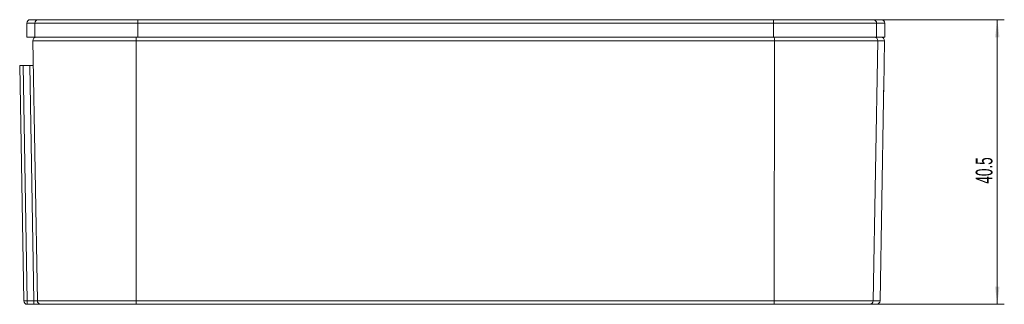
# Model space of a CAD drawing. Header units: millimetres. Extents: x -393 to 304, y 27 to 402.
# Tile 5 of 5: x 104 to 244, y 362 to 402. Entities that reach past the tile are written whole.
import ezdxf

# ---------------------------------------------------------------- set-up
doc = ezdxf.new("R2010")
doc.units = ezdxf.units.MM
doc.styles.add('SLDTEXTSTYLE0', font='TXT', dxfattribs={"width": 0.605})
doc.dimstyles.new('SLDDIMSTYLE1', dxfattribs={"dimtxt": 2.311487, "dimasz": 2.5, "dimexe": 0, "dimexo": 0.0625, "dimgap": 0.577872, "dimtad": 1, "dimtoh": 1, "dimdec": 1, "dimrnd": 1e-09, "dimzin": 12, "dimdsep": 46, "dimtxsty": 'SLDTEXTSTYLE0', "dimsah": 1, "dimcen": 0.09, "dimadec": 0, "dimazin": 0, "dimtfac": 1, "dimtofl": 0, "dimtmove": 0, "dimatfit": 3, "dimfxl": 1, "dimfrac": 2, "dimtolj": 1, "dimtzin": 12, "dimarcsym": 0})

# ---------------------------------------------------------------- blocks, each defined once
blk = doc.blocks.new('*D3')
at = {"color": 7, "linetype": 'Continuous', "lineweight": 0}
for p, q in [((226.76, 402.05), (244.42, 402.05)), ((243.42, 361.55), (243.42, 402.05)), ((226.26, 361.55), (244.42, 361.55))]:
    blk.add_line(p, q, dxfattribs=at)
for points in [[(243.42, 402.05), (243.11, 399.55), (243.73, 399.55)], [(243.42, 361.55), (243.73, 364.05), (243.11, 364.05)]]:
    blk.add_solid(points, dxfattribs=at)
at = {"color": 7, "linetype": 'Continuous', "lineweight": 0, "insert": (240.35, 378.72), "char_height": 2.381, "attachment_point": 1, "rotation": 90, "style": 'SLDTEXTSTYLE0'}
blk.add_mtext('40.5', dxfattribs=at)

msp = doc.modelspace()

# ---------------------------------------------------------------- linework, layer by layer
at = {"color": 7, "linetype": 'Continuous', "lineweight": 15}
for p, q in [((105.91, 402.05), (107.05, 402.05)), ((107.05, 402.05), (121.22, 402.05)), ((121.22, 402.05), (211.59, 402.05)), ((211.59, 402.05), (225.76, 402.05)), ((225.76, 402.05), (226.91, 402.05)), ((105.41, 401.55), (105.41, 399.55)), ((121.21, 401.55), (106.55, 401.55)), ((106.55, 399.55), (106.55, 401.55)), ((211.6, 401.55), (121.21, 401.55)), ((121.21, 399.55), (121.21, 401.55)), ((211.6, 399.55), (211.6, 401.55)), ((226.26, 401.55), (211.6, 401.55)), ((226.26, 399.55), (226.26, 401.55)), ((227.41, 399.55), (227.41, 401.55)), ((105.41, 399.55), (106.55, 399.55)), ((106.55, 399.55), (121.21, 399.55)), ((121.21, 399.55), (211.6, 399.55)), ((211.6, 399.55), (226.26, 399.55)), ((226.26, 399.55), (227.41, 399.55)), ((120.96, 399.04), (106.27, 399.04)), ((106.91, 362.04), (106.27, 399.04)), ((211.72, 399.04), (120.96, 399.04)), ((120.96, 399.04), (120.97, 362.04)), ((211.71, 362.04), (211.72, 399.04)), ((226.41, 399.04), (211.72, 399.04)), ((226.41, 399.04), (225.76, 362.04)), ((227.27, 392.38), (227.39, 399.04)), ((104.98, 362.04), (104.4, 395.55)), ((104.4, 395.55), (104.9, 395.55)), ((104.9, 395.55), (105.48, 362.04)), ((104.9, 395.55), (105.83, 395.55)), ((106.41, 362.04), (105.83, 395.55)), ((105.83, 395.55), (106.33, 395.55)), ((226.74, 362.04), (227.24, 390.68)), ((227.25, 391.24), (227.25, 391.24)), ((227.26, 391.54), (227.27, 391.98)), ((105.48, 362.04), (106.41, 362.04)), ((105.48, 362.04), (105.48, 361.55)), ((106.41, 361.55), (105.48, 361.55)), ((106.41, 362.04), (106.41, 361.55)), ((107.41, 361.55), (106.41, 361.55)), ((106.91, 362.04), (120.97, 362.04)), ((120.98, 361.55), (107.41, 361.55)), ((120.97, 362.04), (211.71, 362.04)), ((211.7, 361.55), (120.98, 361.55)), ((225.26, 361.55), (211.7, 361.55)), ((211.71, 362.04), (225.76, 362.04)), ((226.24, 361.55), (225.26, 361.55))]:
    msp.add_line(p, q, dxfattribs=at)
at = {"color": 8, "linetype": 'Continuous', "lineweight": 15}
for p, q in [((106.55, 401.55), (105.41, 401.55)), ((227.41, 401.55), (226.26, 401.55)), ((227.39, 399.04), (226.41, 399.04)), ((225.76, 362.04), (226.74, 362.04))]:
    msp.add_line(p, q, dxfattribs=at)
at = {"color": 7, "linetype": 'Continuous', "lineweight": 15}
for centre, radius, start, end in [((105.91, 401.55), 0.5, 90, 180), ((107.05, 401.55), 0.5, 90.0041, 180.0041), ((126.77, 401.67), 5.56, 176.1343, 181.2869), ((206.04, 401.67), 5.56, 358.7133, 3.8647), ((225.76, 401.55), 0.5, 359.9952, 89.9964), ((226.91, 401.55), 0.5, 0, 90), ((106.77, 399.05), 0.5, 90, 181), ((127.32, 399.17), 6.36, 176.5743, 181.1583), ((205.4, 399.17), 6.32, 358.8336, 3.4452), ((225.91, 399.05), 0.5, 358.9973, 89.997), ((226.89, 399.05), 0.5, 359, 90), ((105.11, 376.37), 14.33, 269.5002, 271.4997), ((105.48, 362.05), 0.5, 181, 270), ((107.41, 362.05), 0.5, 181, 270), ((127.04, 361.92), 6.07, 178.8543, 183.4937), ((205.67, 361.92), 6.04, 356.4882, 1.1521), ((225.26, 362.05), 0.5, 270.0022, 359.0033), ((226.24, 362.05), 0.5, 270, 359)]:
    msp.add_arc(centre, radius, start, end, dxfattribs=at)
for centre, major_axis, ratio, start_param, end_param in [((-9135.46, 394.4), (9362.74, 0), 0.160157, 6.281044, 6.281088), ((-9135.46, 396.46), (9362.78, 0), 0.147461, 6.279905, 6.279949), ((106.41, 362.05), (0.5, -0.009), 0.008715, 4.712846, 6.28349)]:
    msp.add_ellipse(centre, major_axis=major_axis, ratio=ratio, start_param=start_param, end_param=end_param, dxfattribs=at)
for points, knots in [([(227.26, 391.52), (227.26, 391.6), (227.26, 391.69), (227.26, 391.85), (227.26, 391.93), (227.27, 392.07), (227.27, 392.14), (227.27, 392.25), (227.27, 392.3), (227.27, 392.43), (227.27, 392.49), (227.28, 392.54), (227.28, 392.55), (227.28, 392.57), (227.28, 392.57), (227.28, 392.57)], [0, 0, 0, 0, 0.125, 0.125, 0.25, 0.25, 0.375, 0.375, 0.5, 0.5, 0.75, 0.75, 0.875, 0.875, 1, 1, 1, 1]), ([(227.28, 392.57), (227.28, 392.57), (227.28, 392.57), (227.28, 392.55), (227.28, 392.54), (227.27, 392.49), (227.27, 392.43), (227.27, 392.27), (227.27, 392.15), (227.27, 391.94), (227.26, 391.87), (227.26, 391.71), (227.26, 391.63), (227.26, 391.54)], [0, 0, 0, 0, 0.125, 0.125, 0.25, 0.25, 0.5, 0.5, 0.75, 0.75, 0.875, 0.875, 1, 1, 1, 1]), ([(227.27, 392.57), (227.27, 392.57), (227.27, 392.57), (227.27, 392.53), (227.27, 392.5), (227.27, 392.41), (227.27, 392.35), (227.27, 392.23), (227.27, 392.19), (227.27, 392.1), (227.27, 392.05), (227.26, 391.99)], [0, 0, 0, 0, 0.25, 0.25, 0.5, 0.5, 0.75, 0.75, 0.875, 0.875, 1, 1, 1, 1]), ([(227.26, 391.56), (227.26, 391.64), (227.26, 391.72), (227.26, 391.88), (227.26, 391.96), (227.27, 392.16), (227.27, 392.28), (227.27, 392.44), (227.27, 392.49), (227.27, 392.56), (227.27, 392.57), (227.27, 392.57)], [0, 0, 0, 0, 0.125, 0.125, 0.25, 0.25, 0.5, 0.5, 0.75, 0.75, 1, 1, 1, 1]), ([(227.26, 391.93), (227.26, 391.97), (227.26, 392), (227.27, 392.07), (227.27, 392.1), (227.27, 392.18), (227.27, 392.23), (227.27, 392.32), (227.27, 392.34), (227.27, 392.34)], [0, 0, 0, 0, 0.125, 0.125, 0.25, 0.25, 0.5, 0.5, 1, 1, 1, 1]), ([(227.27, 392.34), (227.27, 392.34), (227.27, 392.33), (227.27, 392.28), (227.27, 392.24), (227.27, 392.14), (227.27, 392.1), (227.26, 392.01), (227.26, 391.96), (227.26, 391.86), (227.26, 391.8), (227.26, 391.68), (227.26, 391.62), (227.26, 391.56)], [0, 0, 0, 0, 0.25, 0.25, 0.5, 0.5, 0.625, 0.625, 0.75, 0.75, 0.875, 0.875, 1, 1, 1, 1]), ([(227.26, 391.55), (227.26, 391.61), (227.26, 391.67), (227.26, 391.78), (227.26, 391.84), (227.27, 392), (227.27, 392.09), (227.27, 392.23), (227.27, 392.27), (227.27, 392.33), (227.27, 392.34), (227.27, 392.34)], [0, 0, 0, 0, 0.125, 0.125, 0.25, 0.25, 0.5, 0.5, 0.75, 0.75, 1, 1, 1, 1]), ([(227.27, 392.34), (227.27, 392.34), (227.27, 392.33), (227.27, 392.27), (227.27, 392.22), (227.27, 392.12), (227.27, 392.09), (227.27, 391.99), (227.26, 391.94), (227.26, 391.83), (227.26, 391.76), (227.26, 391.64), (227.26, 391.58), (227.26, 391.52)], [0, 0, 0, 0, 0.25, 0.25, 0.5, 0.5, 0.625, 0.625, 0.75, 0.75, 0.875, 0.875, 1, 1, 1, 1]), ([(227.28, 392.57), (227.28, 392.57), (227.28, 392.55), (227.27, 392.43), (227.27, 392.38), (227.27, 392.25), (227.27, 392.2), (227.27, 392.1), (227.27, 392.04), (227.27, 391.98)], [0, 0, 0, 0, 0.5, 0.5, 0.75, 0.75, 0.875, 0.875, 1, 1, 1, 1]), ([(227.27, 392.03), (227.27, 392.08), (227.27, 392.14), (227.27, 392.23), (227.27, 392.28), (227.27, 392.39), (227.27, 392.44), (227.28, 392.51), (227.28, 392.54), (227.28, 392.57), (227.28, 392.57), (227.28, 392.57)], [0, 0, 0, 0, 0.125, 0.125, 0.25, 0.25, 0.5, 0.5, 0.75, 0.75, 1, 1, 1, 1]), ([(227.27, 392.34), (227.27, 392.34), (227.27, 392.34), (227.27, 392.28), (227.27, 392.25), (227.27, 392.19), (227.27, 392.17), (227.27, 392.11), (227.27, 392.08), (227.27, 392.04)], [0, 0, 0, 0, 0.5, 0.5, 0.75, 0.75, 0.875, 0.875, 1, 1, 1, 1]), ([(227.27, 391.98), (227.27, 392.02), (227.27, 392.05), (227.27, 392.12), (227.27, 392.15), (227.27, 392.23), (227.27, 392.26), (227.27, 392.33), (227.27, 392.34), (227.27, 392.34)], [0, 0, 0, 0, 0.125, 0.125, 0.25, 0.25, 0.5, 0.5, 1, 1, 1, 1]), ([(227.24, 390.52), (227.24, 390.52), (227.24, 390.53), (227.24, 390.59), (227.24, 390.65), (227.24, 390.78), (227.24, 390.83), (227.24, 390.95), (227.25, 391.01), (227.25, 391.16), (227.25, 391.24), (227.25, 391.4), (227.25, 391.48), (227.26, 391.56)], [0, 0, 0, 0, 0.25, 0.25, 0.5, 0.5, 0.625, 0.625, 0.75, 0.75, 0.875, 0.875, 1, 1, 1, 1]), ([(227.26, 391.56), (227.25, 391.44), (227.25, 391.32), (227.25, 391.1), (227.25, 391.01), (227.24, 390.87), (227.24, 390.83), (227.24, 390.77), (227.24, 390.76), (227.24, 390.75)], [0, 0, 0, 0, 0.25, 0.25, 0.5, 0.5, 0.75, 0.75, 1, 1, 1, 1]), ([(227.24, 390.75), (227.24, 390.75), (227.24, 390.76), (227.24, 390.77), (227.24, 390.78), (227.25, 390.82), (227.25, 390.87), (227.25, 391), (227.25, 391.09), (227.25, 391.25), (227.25, 391.31), (227.26, 391.43), (227.26, 391.49), (227.26, 391.55)], [0, 0, 0, 0, 0.125, 0.125, 0.25, 0.25, 0.5, 0.5, 0.75, 0.75, 0.875, 0.875, 1, 1, 1, 1]), ([(227.26, 391.54), (227.26, 391.46), (227.26, 391.38), (227.25, 391.22), (227.25, 391.15), (227.25, 390.94), (227.25, 390.83), (227.24, 390.66), (227.24, 390.61), (227.24, 390.54), (227.24, 390.52), (227.24, 390.52)], [0, 0, 0, 0, 0.125, 0.125, 0.25, 0.25, 0.5, 0.5, 0.75, 0.75, 1, 1, 1, 1]), ([(227.24, 390.52), (227.24, 390.52), (227.24, 390.54), (227.24, 390.61), (227.24, 390.66), (227.25, 390.82), (227.25, 390.93), (227.25, 391.13), (227.25, 391.2), (227.25, 391.36), (227.26, 391.44), (227.26, 391.52)], [0, 0, 0, 0, 0.25, 0.25, 0.5, 0.5, 0.75, 0.75, 0.875, 0.875, 1, 1, 1, 1]), ([(227.26, 391.52), (227.26, 391.46), (227.26, 391.4), (227.25, 391.29), (227.25, 391.23), (227.25, 391.07), (227.25, 390.99), (227.25, 390.86), (227.25, 390.82), (227.24, 390.76), (227.24, 390.76), (227.24, 390.75)], [0, 0, 0, 0, 0.125, 0.125, 0.25, 0.25, 0.5, 0.5, 0.75, 0.75, 1, 1, 1, 1]), ([(227.24, 390.75), (227.24, 390.75), (227.24, 390.76), (227.24, 390.79), (227.24, 390.82), (227.25, 390.9), (227.25, 390.95), (227.25, 391.05), (227.25, 391.09), (227.25, 391.17), (227.25, 391.21), (227.25, 391.25)], [0, 0, 0, 0, 0.25, 0.25, 0.5, 0.5, 0.75, 0.75, 0.875, 0.875, 1, 1, 1, 1]), ([(227.24, 390.52), (227.24, 390.52), (227.24, 390.54), (227.24, 390.7), (227.25, 390.77), (227.25, 390.93), (227.25, 390.98), (227.25, 391.11), (227.25, 391.17), (227.25, 391.24)], [0, 0, 0, 0, 0.5, 0.5, 0.75, 0.75, 0.875, 0.875, 1, 1, 1, 1]), ([(227.25, 391.19), (227.25, 391.13), (227.25, 391.07), (227.25, 390.97), (227.25, 390.92), (227.24, 390.78), (227.24, 390.71), (227.24, 390.61), (227.24, 390.58), (227.24, 390.53), (227.24, 390.52), (227.24, 390.52)], [0, 0, 0, 0, 0.125, 0.125, 0.25, 0.25, 0.5, 0.5, 0.75, 0.75, 1, 1, 1, 1]), ([(227.25, 391.12), (227.25, 391.06), (227.25, 391), (227.25, 390.9), (227.25, 390.85), (227.24, 390.73), (227.24, 390.68), (227.24, 390.59), (227.24, 390.56), (227.24, 390.53), (227.24, 390.52), (227.24, 390.52)], [0, 0, 0, 0, 0.125, 0.125, 0.25, 0.25, 0.5, 0.5, 0.75, 0.75, 1, 1, 1, 1]), ([(227.26, 391.6), (227.26, 391.56), (227.26, 391.52), (227.26, 391.4), (227.26, 391.35), (227.25, 391.24), (227.25, 391.18), (227.25, 391.12)], [0, 0, 0, 0, 0.5, 0.5, 0.75, 0.75, 1, 1, 1, 1]), ([(227.25, 391.1), (227.25, 391.12), (227.25, 391.14), (227.25, 391.18), (227.25, 391.19), (227.25, 391.24), (227.25, 391.27), (227.26, 391.33), (227.26, 391.35), (227.26, 391.37)], [0, 0, 0, 0, 0.125, 0.125, 0.25, 0.25, 0.5, 0.5, 1, 1, 1, 1]), ([(227.25, 391.24), (227.25, 391.2), (227.25, 391.15), (227.25, 391.07), (227.25, 391.03), (227.25, 390.93), (227.25, 390.88), (227.25, 390.81), (227.25, 390.79), (227.25, 390.76), (227.25, 390.75), (227.25, 390.75)], [0, 0, 0, 0, 0.125, 0.125, 0.25, 0.25, 0.5, 0.5, 0.75, 0.75, 1, 1, 1, 1]), ([(227.25, 390.75), (227.25, 390.75), (227.25, 390.77), (227.25, 390.84), (227.25, 390.87), (227.25, 390.94), (227.25, 390.97), (227.25, 391.01), (227.25, 391.03), (227.25, 391.07), (227.25, 391.08), (227.25, 391.1)], [0, 0, 0, 0, 0.5, 0.5, 0.75, 0.75, 0.875, 0.875, 0.9375, 0.9375, 1, 1, 1, 1]), ([(227.27, 392.04), (227.27, 392.01), (227.27, 391.97), (227.27, 391.91), (227.26, 391.89), (227.26, 391.87)], [0, 0, 0, 0, 0.5, 0.5, 1, 1, 1, 1]), ([(227.26, 391.59), (227.26, 391.63), (227.26, 391.67), (227.26, 391.78), (227.26, 391.82), (227.27, 391.92), (227.27, 391.97), (227.27, 392.03)], [0, 0, 0, 0, 0.5, 0.5, 0.75, 0.75, 1, 1, 1, 1]), ([(227.26, 391.87), (227.26, 391.84), (227.26, 391.83), (227.26, 391.8), (227.26, 391.79), (227.26, 391.75), (227.26, 391.74), (227.26, 391.69), (227.26, 391.66), (227.26, 391.6)], [0, 0, 0, 0, 0.125, 0.125, 0.25, 0.25, 0.5, 0.5, 1, 1, 1, 1]), ([(227.26, 391.37), (227.26, 391.4), (227.26, 391.41), (227.26, 391.44), (227.26, 391.46), (227.26, 391.51), (227.26, 391.54), (227.26, 391.59)], [0, 0, 0, 0, 0.25, 0.25, 0.5, 0.5, 1, 1, 1, 1])]:
    msp.add_open_spline(points, degree=3, knots=knots, dxfattribs=at)

# ---------------------------------------------------------------- dimensions: what is measured, and where the dimension line sits
at = {"color": 7, "linetype": 'Continuous', "lineweight": 0}
dim = msp.add_linear_dim(base=(243.42, 402.05), p1=(225.26, 361.55), p2=(225.76, 402.05), angle=90, dimstyle='SLDDIMSTYLE1', dxfattribs=at)
dim.commit()
dim.dimension.update_dxf_attribs({"geometry": '*D3', "text_midpoint": (243.42, 381.8), "dimtype": 160})

doc.saveas('drawing.dxf')
